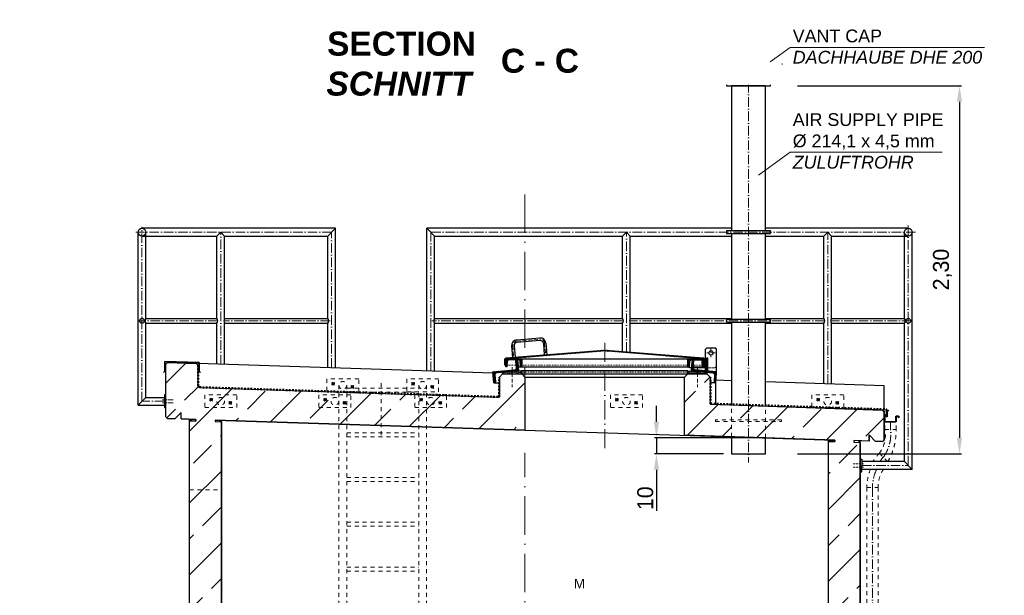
# Model space of a CAD drawing. Header units: millimetres. Extents: x -48448 to 452754, y -13941 to 17062.
# Tile 26 of 256: x -31797 to -25632, y 5009 to 8612. Entities that reach past the tile are written whole.
import ezdxf

# ---------------------------------------------------------------- set-up
doc = ezdxf.new("R2010")
doc.units = ezdxf.units.MM
doc.linetypes.add('ACAD_ISO10W100', pattern=[18, 12, -3, 0, -3])
doc.linetypes.add('JIS_02_1.0', pattern=[2, 1, -1])
doc.layers.add('Bemaßung', color=7, linetype='Continuous', lineweight=13)
doc.layers.add('Beschriftung', color=7, linetype='Continuous')
doc.styles.add('LBB3.5M1000', font='isocp.shx', dxfattribs={"height": 3.5})
doc.dimstyles.new('DIN', dxfattribs={"dimtxt": 2.5, "dimasz": 2.5, "dimexe": 1.25, "dimexo": 0.625, "dimtad": 1, "dimtih": 1, "dimdec": 4, "dimdsep": 46, "dimlunit": 6, "dimtxsty": 'Standard', "dimcen": 2.5, "dimadec": 0, "dimazin": 0, "dimtfac": 1, "dimtdec": 4, "dimtmove": 0, "dimatfit": 3, "dimfxl": 0, "dimtvp": 1, "dimtolj": 1, "dimtzin": 0, "dimarcsym": 0})

# ---------------------------------------------------------------- blocks, each defined once
blk = doc.blocks.new('*D82')
at = {"layer": 'Bemaßung', "color": 0, "lineweight": -2, "transparency": 16777216}
for p, q in [((-26926.4, 8198.6), (-25900.1, 8198.6)), ((-25912.6, 8098.6), (-25912.6, 5995.4)), ((-26926.4, 5895.4), (-25900.1, 5895.4))]:
    blk.add_line(p, q, dxfattribs=at)
at = {"layer": 'Bemaßung', "color": 0, "transparency": 16777216}
for points in [[(-25929.3, 8098.6), (-25896, 8098.6), (-25912.6, 8198.6)], [(-25929.3, 5995.4), (-25896, 5995.4), (-25912.6, 5895.4)]]:
    blk.add_solid(points, dxfattribs=at)
at = {"layer": 'DEFPOINTS', "color": 0, "transparency": 16777216}
for p in [(-27126.4, 8198.6), (-27126.4, 5895.4), (-25912.6, 5895.4)]:
    blk.add_point(p, dxfattribs=at)
at = {"layer": 'Bemaßung', "color": 0, "transparency": 16777216, "insert": (-26019.3, 7048.6), "char_height": 100, "attachment_point": 5, "rotation": 90}
blk.add_mtext('\\A1;2,30', dxfattribs=at)
blk = doc.blocks.new('*D84')
at = {"layer": 'Bemaßung', "color": 0, "lineweight": -2, "transparency": 16777216}
for p, q in [((-27809.7, 6095.4), (-27809.7, 6195.4)), ((-27176.4, 5995.4), (-27822.2, 5995.4)), ((-27809.7, 5995.4), (-27809.7, 5895.4)), ((-27390.5, 5895.4), (-27822.2, 5895.4)), ((-27809.7, 5795.4), (-27809.7, 5538.7))]:
    blk.add_line(p, q, dxfattribs=at)
at = {"layer": 'Bemaßung', "color": 0, "transparency": 16777216}
for points in [[(-27826.3, 6095.4), (-27793, 6095.4), (-27809.7, 5995.4)], [(-27826.3, 5795.4), (-27793, 5795.4), (-27809.7, 5895.4)]]:
    blk.add_solid(points, dxfattribs=at)
at = {"layer": 'DEFPOINTS', "color": 0, "transparency": 16777216}
for p in [(-27126.4, 5995.4), (-27809.7, 5895.4), (-27340.5, 5895.4)]:
    blk.add_point(p, dxfattribs=at)
at = {"layer": 'Bemaßung', "color": 0, "transparency": 16777216, "insert": (-27879.7, 5617), "char_height": 100, "attachment_point": 5, "rotation": 90}
blk.add_mtext('\\A1;10', dxfattribs=at)

msp = doc.modelspace()

# ---------------------------------------------------------------- hatches: boundary and pattern name
at = {"lineweight": 9}
h = msp.add_hatch(dxfattribs=at)
h.set_pattern_fill('NET', color=253, scale=3.010405)
h.set_pattern_definition([(0, (-25613.283, 3013.452), (0, 9.558036), []), (90, (-25613.283, 3013.452), (-9.558036, 6e-16), [])])
h.paths.add_polyline_path([(-27340.479, 8334.045), (-27126.379, 8334.045), (-27126.379, 8246.437), (-27340.479, 8246.437)])
h = msp.add_hatch()
h.set_pattern_fill('ANSI31', color=256)
h.set_pattern_definition([(45, (73789.149, 60982.2733), (-2.24506403, 2.24506403), [])])
edge = h.paths.add_edge_path()
edge.add_line((-28753.429, 6487.126), (-28753.429, 6449.433))
edge.add_line((-28753.429, 6449.433), (-28758.429, 6449.433))
edge.add_line((-28758.429, 6449.433), (-28758.429, 6487.509))
edge.add_arc((-28750.929, 6487.509), 7.5, 94.5739213, 180, ccw=False)
edge.add_line((-28751.528, 6494.985), (-28134.028, 6544.385))
edge.add_arc((-28133.429, 6536.909), 7.5, 85.4260787, 94.5739213, ccw=False)
edge.add_line((-28132.831, 6544.385), (-27515.331, 6494.985))
edge.add_arc((-27515.929, 6487.509), 7.5, 0, 85.4260787, ccw=False)
edge.add_line((-27508.429, 6487.509), (-27508.429, 6449.433))
edge.add_line((-27508.429, 6449.433), (-27513.429, 6449.433))
edge.add_line((-27513.429, 6449.433), (-27513.429, 6487.126))
edge.add_arc((-27515.929, 6487.126), 2.5, 0, 85.3893507)
edge.add_line((-27515.729, 6489.618), (-28132.827, 6539.384))
edge.add_arc((-28133.429, 6531.908), 7.5, 85.3893507, 94.6106493)
edge.add_line((-28134.032, 6539.384), (-28751.13, 6489.618))
edge.add_arc((-28750.929, 6487.126), 2.5, 94.6106493, 180)
at = {"lineweight": 13}
h = msp.add_hatch(dxfattribs=at)
h.set_pattern_fill('ANSI31', color=256, angle=4.7636417)
h.set_pattern_definition([(49.7636417, (66496.345, 68464.1248), (-2.42375146, 2.05086662), [])])
edge = h.paths.add_edge_path()
edge.add_line((-28685.069, 6482.976), (-28679.588, 6483.433))
edge.add_line((-28679.588, 6483.433), (-28673.775, 6413.674))
edge.add_line((-28673.775, 6413.674), (-28811.298, 6402.214))
edge.add_arc((-28810.385, 6391.252), 11, 94.7636417, 184.7636417)
edge.add_line((-28821.347, 6390.339), (-28817.61, 6345.494))
edge.add_arc((-28823.091, 6345.037), 5.5, -85.2363583, 4.7636417, ccw=False)
edge.add_line((-28822.634, 6339.556), (-28828.115, 6339.1))
edge.add_line((-28828.115, 6339.1), (-28833.928, 6408.858))
edge.add_line((-28833.928, 6408.858), (-28696.405, 6420.318))
edge.add_arc((-28697.318, 6431.28), 11, 274.7636417, 364.7636417)
edge.add_line((-28686.356, 6432.193), (-28690.093, 6477.038))
edge.add_arc((-28684.612, 6477.495), 5.5, 94.7636417, 184.7636417, ccw=False)
h = msp.add_hatch(dxfattribs=at)
h.set_pattern_fill('ANSI31', color=256, angle=90)
h.set_pattern_definition([(135, (71806.0062, 60982.2733), (-2.24506403, -2.24506403), [])])
edge = h.paths.add_edge_path()
edge.add_arc((-28735.429, 6474.933), 8.5, 90, 176.3714703)
edge.add_line((-28743.912, 6475.471), (-28745.945, 6443.414))
edge.add_arc((-28750.187, 6443.683), 4.25, 270, 356.3714703, ccw=False)
edge.add_line((-28750.187, 6439.433), (-28753.429, 6439.433))
edge.add_line((-28753.429, 6439.433), (-28753.429, 6486.883))
edge.add_arc((-28750.879, 6486.883), 2.55, 90, 180, ccw=False)
edge.add_line((-28750.879, 6489.433), (-28655.979, 6489.433))
edge.add_arc((-28655.979, 6486.883), 2.55, 0, 90, ccw=False)
edge.add_line((-28653.429, 6486.883), (-28653.429, 6439.433))
edge.add_line((-28653.429, 6439.433), (-28656.672, 6439.433))
edge.add_arc((-28656.672, 6443.683), 4.25, 183.6285297, 270, ccw=False)
edge.add_line((-28660.914, 6443.414), (-28662.947, 6475.471))
edge.add_arc((-28671.429, 6474.933), 8.5, 3.6285297, 90)
edge.add_line((-28671.429, 6483.433), (-28735.429, 6483.433))
h = msp.add_hatch(dxfattribs=at)
h.set_pattern_fill('ANSI31', color=256, angle=90)
h.set_pattern_definition([(135, (72946.0062, 60982.2733), (-2.24506403, -2.24506403), [])])
edge = h.paths.add_edge_path()
edge.add_arc((-27595.429, 6474.933), 8.5, 90, 176.3714703)
edge.add_line((-27603.912, 6475.471), (-27605.945, 6443.414))
edge.add_arc((-27610.187, 6443.683), 4.25, 270, 356.3714703, ccw=False)
edge.add_line((-27610.187, 6439.433), (-27613.429, 6439.433))
edge.add_line((-27613.429, 6439.433), (-27613.429, 6486.883))
edge.add_arc((-27610.879, 6486.883), 2.55, 90, 180, ccw=False)
edge.add_line((-27610.879, 6489.433), (-27515.979, 6489.433))
edge.add_arc((-27515.979, 6486.883), 2.55, 0, 90, ccw=False)
edge.add_line((-27513.429, 6486.883), (-27513.429, 6439.433))
edge.add_line((-27513.429, 6439.433), (-27516.672, 6439.433))
edge.add_arc((-27516.672, 6443.683), 4.25, 183.6285297, 270, ccw=False)
edge.add_line((-27520.914, 6443.414), (-27522.947, 6475.471))
edge.add_arc((-27531.429, 6474.933), 8.5, 3.6285297, 90)
edge.add_line((-27531.429, 6483.433), (-27595.429, 6483.433))
h = msp.add_hatch(dxfattribs=at)
h.set_pattern_fill('ANSI31', color=256, angle=-4.7636417)
h.set_pattern_definition([(40.2363583, (75564.1574, 53213.6067), (-2.05086662, 2.42375146), [])])
edge = h.paths.add_edge_path()
edge.add_line((-27581.79, 6482.976), (-27587.271, 6483.433))
edge.add_line((-27587.271, 6483.433), (-27593.084, 6413.674))
edge.add_line((-27593.084, 6413.674), (-27455.561, 6402.214))
edge.add_arc((-27456.474, 6391.252), 11, -4.7636417, 85.2363583, ccw=False)
edge.add_line((-27445.512, 6390.339), (-27449.249, 6345.494))
edge.add_arc((-27443.768, 6345.037), 5.5, 175.2363583, 265.2363583)
edge.add_line((-27444.225, 6339.556), (-27438.744, 6339.1))
edge.add_line((-27438.744, 6339.1), (-27432.931, 6408.858))
edge.add_line((-27432.931, 6408.858), (-27570.454, 6420.318))
edge.add_arc((-27569.541, 6431.28), 11, 175.2363583, 265.2363583, ccw=False)
edge.add_line((-27580.503, 6432.193), (-27576.766, 6477.038))
edge.add_arc((-27582.247, 6477.495), 5.5, -4.7636417, 85.2363583)
h = msp.add_hatch(dxfattribs=at)
h.set_pattern_fill('ANSI33', color=256, scale=50, style=0)
h.set_pattern_definition([(45, (-29136.5, 0), (-224.506, 224.506), []), (45, (-28912, 0), (-224.506, 224.506), [158.75, -79.375])])
h.paths.add_polyline_path([(-30880.954, 6126.484), (-30880.954, 6456.343), (-30870.959, 6466.338), (-30691.146, 6460.537), (-30680.954, 6450.345), (-30680.954, 6320.13), (-30670.621, 6309.797), (-28793.429, 6249.236), (-28793.429, 6375.37), (-28773.429, 6395.37), (-28653.429, 6395.37), (-28633.429, 6375.37), (-28633.429, 6043.97), (-30573.086, 6106.546), (-30573.409, 6096.551), (-30533.429, 6095.262), (-30533.429, 3079.77), (-26733.429, 3079.77), (-26733.429, 5972.669), (-26693.449, 5971.379), (-26693.127, 5981.374), (-27633.429, 6011.709), (-27633.429, 6375.37), (-27613.429, 6395.37), (-27493.429, 6395.37), (-27473.429, 6375.37), (-27473.429, 6206.651), (-26392.863, 6168.792), (-26383.19, 6158.475), (-26383.19, 5981.38), (-26393.507, 5971.707), (-26438.484, 5973.158), (-26477.174, 6014.427), (-26478.463, 5974.448), (-26573.086, 5977.501), (-26573.409, 5967.506), (-26533.429, 5966.216), (-26533.429, 3079.77), (-25810.692, 3071.634), (-25810.692, 2579.77), (-31603.764, 2579.77), (-31603.764, 3069.973), (-30733.429, 3079.77), (-30733.429, 6101.714), (-30693.773, 6100.434), (-30693.45, 6110.429), (-30786.326, 6113.426), (-30785.036, 6153.405), (-30826.305, 6114.715), (-30871.282, 6116.166)])
h = msp.add_hatch()
h.set_pattern_fill('AR-SAND', color=256, scale=0.1)
h.set_pattern_definition([(37.5, (71347.4206, 60974.2106), (-0.16000313, 4.89413237), [0, -3.8608, 0, -4.318, 0, -4.1275]), (7.5, (71347.4206, 60974.2106), (4.49523283, 7.168251), [0, -2.0828, 0, -3.4798, 0, -1.3335]), (327.5, (71344.2964, 60974.2106), (7.9099237, 0.01437185), [0, -1.27, 0, -4.572, 0, -5.969]), (317.5, (71344.2964, 60974.2106), (7.63556452, 2.22929323), [0, -0.635, 0, -2.9972, 0, -3.429])])
h.paths.add_polyline_path([(-28773.429, 6395.37), (-28653.429, 6395.37), (-28653.429, 6415.37), (-28773.429, 6405.37)])
h = msp.add_hatch()
h.set_pattern_fill('AR-SAND', color=256, scale=0.1)
h.set_pattern_definition([(37.5, (72507.4206, 60974.2106), (-0.16000313, 4.89413237), [0, -3.8608, 0, -4.318, 0, -4.1275]), (7.5, (72507.4206, 60974.2106), (4.49523283, 7.168251), [0, -2.0828, 0, -3.4798, 0, -1.3335]), (327.5, (72504.2964, 60974.2106), (7.9099237, 0.01437185), [0, -1.27, 0, -4.572, 0, -5.969]), (317.5, (72504.2964, 60974.2106), (7.63556452, 2.22929323), [0, -0.635, 0, -2.9972, 0, -3.429])])
h.paths.add_polyline_path([(-27613.429, 6395.37), (-27493.429, 6395.37), (-27493.429, 6405.37), (-27613.429, 6415.37)])
h = msp.add_hatch(color=256)
h.dxf.hatch_style = 1
h.paths.add_polyline_path([(-30723.112, 6111.386), (-30733.429, 6111.719), (-30733.429, 6101.714), (-30723.435, 6101.391)])
h = msp.add_hatch(color=256)
h.dxf.hatch_style = 1
h.paths.add_polyline_path([(-30533.429, 6105.267), (-30543.424, 6105.589), (-30543.747, 6095.594), (-30533.429, 6095.262)])
h = msp.add_hatch(color=256)
h.dxf.hatch_style = 1
h.paths.add_polyline_path([(-26723.112, 5982.341), (-26733.429, 5982.674), (-26733.429, 5972.669), (-26723.435, 5972.346)])
h = msp.add_hatch(color=256)
h.dxf.hatch_style = 1
h.paths.add_polyline_path([(-26533.429, 5976.222), (-26543.424, 5976.544), (-26543.747, 5966.549), (-26533.429, 5966.216)])

# ---------------------------------------------------------------- linework, layer by layer
for p, q in [((-27233.429, 8454.461), (-27444.158, 8334.045)), ((-27233.429, 8454.461), (-27022.701, 8334.045)), ((-27022.701, 8334.045), (-27444.158, 8334.045)), ((-27342.286, 8225.858), (-27404.107, 8334.045)), ((-27340.479, 8226.226), (-27402.091, 8334.045)), ((-27340.479, 8213.629), (-27340.479, 8334.045)), ((-27126.379, 8334.045), (-27126.379, 8213.629)), ((-27126.379, 8226.226), (-27064.768, 8334.045)), ((-27124.573, 8225.858), (-27062.752, 8334.045)), ((-27342.286, 8225.858), (-27342.286, 8213.629)), ((-27126.379, 8246.437), (-27340.479, 8246.437)), ((-27124.573, 8225.858), (-27124.573, 8213.629)), ((-31055.104, 6199.87), (-31055.104, 7282.421)), ((-29819.269, 7306.571), (-31030.954, 7306.571)), ((-31006.804, 6742.371), (-31006.804, 7282.421)), ((-30537.689, 7282.421), (-30561.839, 7258.271)), ((-30513.539, 7258.271), (-30537.689, 7282.421)), ((-29819.269, 7306.571), (-29867.569, 7258.271)), ((-29819.269, 6432.409), (-29819.269, 7306.571)), ((-27340.479, 7306.571), (-29247.59, 7306.571)), ((-29247.59, 6413.966), (-29247.59, 7306.571)), ((-29247.59, 7306.571), (-29199.29, 7258.271)), ((-27997.689, 7282.421), (-28021.839, 7258.271)), ((-27973.539, 7258.271), (-27997.689, 7282.421)), ((-26233.19, 7306.571), (-27126.379, 7306.571)), ((-26737.689, 7282.421), (-26761.839, 7258.271)), ((-26713.539, 7258.271), (-26737.689, 7282.421)), ((-26257.34, 6742.371), (-26257.34, 7282.421)), ((-26209.04, 5797.702), (-26209.04, 7282.421)), ((-31030.954, 7258.271), (-30561.839, 7258.271)), ((-30561.839, 6742.371), (-30561.839, 7258.271)), ((-30513.539, 7258.271), (-29867.569, 7258.271)), ((-30513.539, 6742.371), (-30513.539, 7258.271)), ((-29867.569, 6742.371), (-29867.569, 7258.271)), ((-29199.29, 7258.271), (-28021.839, 7258.271)), ((-29199.29, 6742.371), (-29199.29, 7258.271)), ((-28021.839, 6742.371), (-28021.839, 7258.271)), ((-27973.539, 7258.271), (-27340.479, 7258.271)), ((-27973.539, 6742.371), (-27973.539, 7258.271)), ((-27126.379, 7258.271), (-26761.839, 7258.271)), ((-26761.839, 6742.371), (-26761.839, 7258.271)), ((-26713.539, 7258.271), (-26233.19, 7258.271)), ((-26713.539, 6742.371), (-26713.539, 7258.271)), ((-31006.804, 6742.371), (-30561.839, 6742.371)), ((-30513.539, 6742.371), (-29867.569, 6742.371)), ((-29199.29, 6742.371), (-28021.839, 6742.371)), ((-27973.539, 6742.371), (-27340.479, 6742.371)), ((-27126.379, 6742.371), (-26761.839, 6742.371)), ((-26713.539, 6742.371), (-26257.34, 6742.371)), ((-31006.804, 6248.17), (-31006.804, 6712.471)), ((-31006.804, 6712.471), (-30561.839, 6712.471)), ((-30561.839, 6456.365), (-30561.839, 6712.471)), ((-30513.539, 6712.471), (-29867.569, 6712.471)), ((-30513.539, 6454.807), (-30513.539, 6712.471)), ((-29867.569, 6433.967), (-29867.569, 6712.471)), ((-29199.29, 6712.471), (-28021.839, 6712.471)), ((-29199.29, 6412.408), (-29199.29, 6712.471)), ((-28021.839, 6535.505), (-28021.839, 6712.471)), ((-27973.539, 6712.471), (-27340.479, 6712.471)), ((-27973.539, 6531.641), (-27973.539, 6712.471)), ((-27126.379, 6712.471), (-26761.839, 6712.471)), ((-26761.839, 6333.772), (-26761.839, 6712.471)), ((-26713.539, 6712.471), (-26257.34, 6712.471)), ((-26713.539, 6332.214), (-26713.539, 6712.471)), ((-26257.34, 5846.002), (-26257.34, 6712.471)), ((-28684.131, 6608.721), (-28540.59, 6620.205)), ((-28539.314, 6604.256), (-28682.855, 6592.772)), ((-28539.314, 6604.256), (-28682.855, 6592.772)), ((-28717.146, 6569.965), (-28711.404, 6498.195)), ((-28701.197, 6571.241), (-28695.455, 6499.471)), ((-28517.783, 6585.914), (-28512.041, 6514.144)), ((-28501.834, 6587.19), (-28496.092, 6515.42)), ((-27493.429, 6559.433), (-27503.429, 6549.433)), ((-27493.429, 6559.433), (-27503.429, 6549.433)), ((-27503.429, 6423.524), (-27503.429, 6549.433)), ((-27503.429, 6414.733), (-27503.429, 6549.433)), ((-27493.429, 6559.433), (-27443.429, 6559.433)), ((-27493.429, 6559.433), (-27443.429, 6559.433)), ((-27433.429, 6549.433), (-27443.429, 6559.433)), ((-27433.429, 6549.433), (-27443.429, 6559.433)), ((-27433.429, 6408.899), (-27433.429, 6549.433)), ((-27433.429, 6408.899), (-27433.429, 6549.433)), ((-28655.979, 6489.433), (-27610.879, 6489.433)), ((-27503.429, 6483.433), (-27508.429, 6483.433)), ((-27497.429, 6484.433), (-27487.429, 6484.433)), ((-30870.959, 6466.338), (-30880.954, 6456.343)), ((-30880.954, 6126.484), (-30880.954, 6456.343)), ((-28833.24, 6400.599), (-30870.959, 6466.338)), ((-30691.146, 6460.537), (-30680.954, 6450.345)), ((-30680.954, 6450.345), (-30680.954, 6320.13)), ((-28675.921, 6439.433), (-27603.745, 6439.433)), ((-27579.899, 6439.433), (-27513.429, 6439.433)), ((-28773.429, 6395.37), (-28793.429, 6375.37)), ((-28793.429, 6375.37), (-28793.429, 6249.236)), ((-28773.429, 6395.37), (-27493.429, 6395.37)), ((-28653.429, 6395.37), (-28633.429, 6375.37)), ((-28633.429, 6375.37), (-27633.429, 6375.37)), ((-28633.429, 6375.37), (-28633.429, 6043.97)), ((-27613.429, 6395.37), (-27633.429, 6375.37)), ((-27633.429, 6011.709), (-27633.429, 6375.37)), ((-27493.429, 6395.37), (-27473.429, 6375.37)), ((-27473.429, 6375.37), (-27473.429, 6278.271)), ((-27340.479, 6352.44), (-27437.372, 6355.566)), ((-30680.954, 6320.13), (-30670.621, 6309.797)), ((-30670.621, 6309.797), (-28793.429, 6249.236)), ((-28828.115, 6339.1), (-28793.429, 6339.1)), ((-27473.429, 6339.1), (-27473.429, 6206.651)), ((-27438.744, 6339.1), (-27473.429, 6339.1)), ((-26383.19, 6321.557), (-27126.379, 6345.533)), ((-26383.19, 6174.48), (-26383.19, 6321.557)), ((-31006.804, 6248.17), (-31055.104, 6199.87)), ((-31006.804, 6248.17), (-30890.954, 6248.17)), ((-31055.104, 6199.87), (-30890.954, 6199.87)), ((-27473.429, 6206.651), (-26487.059, 6174.83)), ((-26536.87, 6173.435), (-26536.773, 6176.433)), ((-26535.484, 6169.886), (-26535.161, 6179.886)), ((-26533.871, 6173.338), (-26533.775, 6176.337)), ((-26477.551, 6171.521), (-26477.454, 6174.52)), ((-26476.164, 6167.972), (-26475.842, 6177.972)), ((-26474.552, 6171.425), (-26474.456, 6174.423)), ((-26416.049, 6169.537), (-26415.952, 6172.536)), ((-26414.662, 6165.988), (-26414.34, 6175.988)), ((-26413.05, 6169.44), (-26412.953, 6172.439)), ((-26383.19, 6158.475), (-26392.863, 6168.792)), ((-30880.954, 6126.484), (-30871.282, 6116.166)), ((-30871.282, 6116.166), (-30826.305, 6114.715)), ((-30785.036, 6153.405), (-30826.305, 6114.715)), ((-30786.326, 6113.426), (-30785.036, 6153.405)), ((-30786.326, 6113.426), (-30733.429, 6111.719)), ((-30733.429, 3079.77), (-30733.429, 6111.719)), ((-30733.429, 6111.719), (-30693.45, 6110.429)), ((-30723.112, 6111.386), (-30723.435, 6101.391)), ((-30693.45, 6110.429), (-30693.773, 6100.434)), ((-30573.086, 6106.546), (-30573.409, 6096.551)), ((-30573.086, 6106.546), (-26693.127, 5981.374)), ((-30543.424, 6105.589), (-30543.747, 6095.594)), ((-30533.429, 3079.77), (-30533.429, 6105.267)), ((-26383.19, 5981.38), (-26383.19, 6158.475)), ((-30693.773, 6100.434), (-30733.429, 6101.714)), ((-30573.409, 6096.551), (-30533.429, 6095.262)), ((-26733.429, 3079.77), (-26733.429, 5982.674)), ((-26723.112, 5982.341), (-26723.435, 5972.346)), ((-26693.127, 5981.374), (-26693.449, 5971.379)), ((-26478.463, 5974.448), (-26477.174, 6014.427)), ((-26477.174, 6014.427), (-26438.484, 5973.158)), ((-26383.19, 5981.38), (-26393.507, 5971.707)), ((-26693.45, 5971.379), (-26733.429, 5972.669)), ((-26573.086, 5977.501), (-26573.409, 5967.506)), ((-26573.409, 5967.506), (-26533.429, 5966.216)), ((-26533.429, 5976.222), (-26573.086, 5977.501)), ((-26543.424, 5976.544), (-26543.747, 5966.549)), ((-26533.429, 3079.77), (-26533.429, 5976.222)), ((-26478.463, 5974.448), (-26533.429, 5976.222)), ((-26393.507, 5971.707), (-26438.484, 5973.158)), ((-26257.34, 5846.002), (-26523.429, 5846.002)), ((-26209.04, 5797.702), (-26523.429, 5797.702)), ((-26257.34, 5846.002), (-26209.04, 5797.702))]:
    msp.add_line(p, q)
at = {"linetype": 'ACAD_ISO10W100', "lineweight": 18, "ltscale": 5}
for p, q in [((-27233.429, 8487.98), (-27233.429, 5841.775)), ((-29843.419, 7282.421), (-31069.632, 7282.421)), ((-31030.954, 6224.02), (-31030.954, 7316.571)), ((-30537.689, 6455.586), (-30537.689, 7282.421)), ((-29843.419, 6433.188), (-29843.419, 7282.421)), ((-26187.125, 7282.421), (-29223.44, 7282.421)), ((-29223.44, 6413.187), (-29223.44, 7282.421)), ((-27997.689, 6533.573), (-27997.689, 7282.421)), ((-26737.689, 6332.993), (-26737.689, 7282.421)), ((-26233.19, 5821.852), (-26233.19, 7333.486)), ((-30556.655, 6727.421), (-31051.05, 6727.421)), ((-29852.804, 6727.421), (-30518.722, 6727.421)), ((-28016.655, 6727.421), (-29215.453, 6727.421)), ((-26756.655, 6727.421), (-27978.722, 6727.421)), ((-26213.329, 6727.421), (-26718.722, 6727.421)), ((-30890.954, 6224.02), (-31030.954, 6224.02)), ((-26523.429, 5821.852), (-26233.19, 5821.852))]:
    msp.add_line(p, q, dxfattribs=at)
at = {"linetype": 'JIS_02_1.0', "lineweight": 18, "ltscale": 5}
for p, q in [((-27340.479, 8334.045), (-27340.479, 8393.29)), ((-27233.429, 8366.021), (-27340.479, 8393.29)), ((-27126.379, 8393.29), (-27233.429, 8366.021)), ((-27126.379, 8334.045), (-27126.379, 8393.29)), ((-27440.577, 8334.045), (-27441.458, 8335.588)), ((-27413.084, 8349.755), (-27440.577, 8334.045)), ((-27404.107, 8334.045), (-27413.154, 8349.715)), ((-27402.091, 8334.045), (-27412.446, 8352.167)), ((-27064.768, 8334.045), (-27054.413, 8352.167)), ((-27062.752, 8334.045), (-27053.705, 8349.715)), ((-27053.775, 8349.755), (-27026.282, 8334.045)), ((-27026.282, 8334.045), (-27025.401, 8335.588)), ((-28753.429, 6449.433), (-27513.429, 6449.433)), ((-28773.429, 6405.37), (-27493.429, 6405.37))]:
    msp.add_line(p, q, dxfattribs=at)
at = {"linetype": 'ACAD_ISO10W100', "lineweight": 18, "ltscale": 20}
for p, q in [((-28633.429, 6198.84), (-28633.429, 7563.042)), ((-28633.429, 4308.7), (-28633.429, 5901.424))]:
    msp.add_line(p, q, dxfattribs=at)
at = {"linetype": 'ACAD_ISO10W100', "lineweight": 18, "ltscale": 2}
for p, q in [((-28683.493, 6600.747), (-28539.952, 6612.23)), ((-28709.171, 6570.603), (-28703.429, 6498.833)), ((-28509.808, 6586.552), (-28504.066, 6514.782)), ((-27468.429, 6553.325), (-27468.429, 6500.54)), ((-27468.429, 6553.325), (-27468.429, 6500.54)), ((-27442.037, 6526.933), (-27494.822, 6526.933)), ((-27442.037, 6526.933), (-27494.822, 6526.933)), ((-28713.429, 6437.307), (-28713.429, 6312.423)), ((-27553.429, 6437.307), (-27553.429, 6312.423))]:
    msp.add_line(p, q, dxfattribs=at)
at = {"linetype": 'ACAD_ISO10W100', "lineweight": 18, "ltscale": 10}
msp.add_line((-28133.429, 5929.92), (-28133.429, 6591.37), dxfattribs=at)
at = {"linetype": 'JIS_02_1.0', "lineweight": 18, "ltscale": 2.5}
for p, q in [((-27508.429, 6483.433), (-27531.429, 6483.433)), ((-27591.438, 6433.433), (-27580.399, 6433.433))]:
    msp.add_line(p, q, dxfattribs=at)
at = {"linetype": 'JIS_02_1.0', "lineweight": 50, "ltscale": 10}
for p, q in [((-30678.954, 6320.13), (-30678.954, 6447.874)), ((-28795.429, 6251.302), (-28795.429, 6373.43)), ((-27471.429, 6208.588), (-27471.429, 6373.43)), ((-30678.954, 6320.13), (-30670.622, 6311.798)), ((-30670.622, 6311.798), (-28795.429, 6251.302)), ((-27471.429, 6208.588), (-26367.985, 6172.989)), ((-26357.746, 6162.068), (-26367.985, 6172.989))]:
    msp.add_line(p, q, dxfattribs=at)
at = {"color": 253, "linetype": 'JIS_02_1.0', "lineweight": 9, "ltscale": 25}
for p, q in [((-29842.53, 6324.93), (-29824.35, 6343.11)), ((-29842.53, 6343.11), (-29824.35, 6324.93)), ((-29704.35, 6304.93), (-29722.53, 6323.11)), ((-29704.35, 6323.11), (-29722.53, 6304.93)), ((-29342.53, 6324.93), (-29324.35, 6343.11)), ((-29342.53, 6343.11), (-29324.35, 6324.93)), ((-29204.35, 6304.93), (-29222.53, 6323.11)), ((-29204.35, 6323.11), (-29222.53, 6304.93)), ((-30606.779, 6224.93), (-30588.599, 6243.11)), ((-30606.779, 6243.11), (-30588.599, 6224.93)), ((-29892.53, 6224.93), (-29874.35, 6243.11)), ((-29892.53, 6243.11), (-29874.35, 6224.93)), ((-29292.53, 6224.93), (-29274.35, 6243.11)), ((-29292.53, 6243.11), (-29274.35, 6224.93)), ((-28066.779, 6224.93), (-28048.599, 6243.11)), ((-28066.779, 6243.11), (-28048.599, 6224.93)), ((-26806.779, 6224.93), (-26788.599, 6243.11)), ((-26806.779, 6243.11), (-26788.599, 6224.93)), ((-30468.599, 6204.93), (-30486.779, 6223.11)), ((-30468.599, 6223.11), (-30486.779, 6204.93)), ((-29754.35, 6204.93), (-29772.53, 6223.11)), ((-29754.35, 6223.11), (-29772.53, 6204.93)), ((-29154.35, 6204.93), (-29172.53, 6223.11)), ((-29154.35, 6223.11), (-29172.53, 6204.93)), ((-27928.599, 6204.93), (-27946.779, 6223.11)), ((-27928.599, 6223.11), (-27946.779, 6204.93)), ((-26668.599, 6204.93), (-26686.779, 6223.11)), ((-26668.599, 6223.11), (-26686.779, 6204.93))]:
    msp.add_line(p, q, dxfattribs=at)
at = {"linetype": 'JIS_02_1.0', "lineweight": 9, "ltscale": 25}
for p, q in [((-29797.59, 6324.02), (-29797.59, 4404.218)), ((-29749.29, 6324.02), (-29749.29, 4478.695)), ((-29749.29, 6306.437), (-29297.59, 6306.437)), ((-29297.59, 6324.02), (-29297.59, 3925.849)), ((-29249.29, 6324.02), (-29249.29, 3903.086)), ((-29749.29, 6281.437), (-29297.59, 6281.437)), ((-29749.29, 6026.437), (-29297.59, 6026.437)), ((-29749.29, 6001.437), (-29297.59, 6001.437)), ((-29749.29, 5746.437), (-29297.59, 5746.437)), ((-29749.29, 5721.437), (-29297.59, 5721.437)), ((-29749.29, 5466.437), (-29297.59, 5466.437)), ((-29749.29, 5441.437), (-29297.59, 5441.437)), ((-29749.29, 5186.437), (-29297.59, 5186.437)), ((-29749.29, 5161.437), (-29297.59, 5161.437))]:
    msp.add_line(p, q, dxfattribs=at)
at = {"linetype": 'JIS_02_1.0', "lineweight": 18, "ltscale": 25}
for p, q in [((-29533.429, 6011.709), (-29533.429, 6339.1)), ((-27340.583, 6002.261), (-27340.479, 6202.362)), ((-27126.379, 5995.351), (-27126.379, 6195.455)), ((-30733.429, 5668.77), (-30533.429, 5668.77))]:
    msp.add_line(p, q, dxfattribs=at)
at = {"color": 253, "linetype": 'ACAD_ISO10W100', "lineweight": 9}
for p, q in [((-30836.272, 6234.02), (-30901.456, 6234.02)), ((-30836.272, 6214.02), (-30901.456, 6214.02)), ((-26578.112, 5831.852), (-26512.928, 5831.852)), ((-26578.112, 5811.852), (-26512.928, 5811.852))]:
    msp.add_line(p, q, dxfattribs=at)
at = {"color": 254, "linetype": 'JIS_02_1.0', "lineweight": 9, "ltscale": 25}
for p, q in [((-26379.728, 6047.392), (-26379.956, 6095.182)), ((-26379.728, 6047.392), (-26309.956, 6047.392)), ((-26309.956, 6047.392), (-26309.956, 6095.182)), ((-26414.376, 5898.364), (-26365.039, 5849.028)), ((-26492.034, 5685), (-26492.034, 3620.378)), ((-26492.034, 5685), (-26422.262, 5685)), ((-26422.262, 5685), (-26422.262, 3620.378))]:
    msp.add_line(p, q, dxfattribs=at)
at = {"color": 253, "linetype": 'ACAD_ISO10W100', "lineweight": 9, "ltscale": 5}
for p, q in [((-26344.956, 6047.392), (-26344.956, 6095.182)), ((-26389.788, 5873.777), (-26412.244, 5846.002)), ((-26457.262, 5685), (-26457.262, 3620.378))]:
    msp.add_line(p, q, dxfattribs=at)
for points in [[(-27094.951, 8213.629), (-27371.908, 8213.629), (-27371.908, 8198.577), (-27094.951, 8198.577), (-27094.951, 8213.629)], [(-27126.379, 7289.947), (-27126.379, 8198.577), (-27340.479, 8198.577), (-27340.479, 7289.947)], [(-27094.951, 7289.947), (-27371.908, 7289.947), (-27371.908, 7274.895), (-27094.951, 7274.895), (-27094.951, 7289.947)], [(-27340.479, 7274.895), (-27340.479, 6734.947)], [(-27126.379, 6734.947), (-27126.379, 7274.895)], [(-27094.951, 6734.947), (-27371.908, 6734.947), (-27371.908, 6719.895), (-27094.951, 6719.895), (-27094.951, 6734.947)], [(-27340.479, 6719.895), (-27340.479, 6202.362)], [(-27126.379, 6195.455), (-27126.379, 6719.895)], [(-27603.745, 6473.313), (-27592.6, 6483.433), (-27531.429, 6483.433)], [(-27591.438, 6433.433), (-27603.745, 6433.433), (-27603.745, 6473.313)], [(-30733.429, 3079.77), (-30733.429, 6101.714), (-30693.773, 6100.434), (-30693.45, 6110.429), (-30786.326, 6113.426), (-30785.036, 6153.405), (-30826.305, 6114.715), (-30871.282, 6116.166), (-30880.954, 6126.484), (-30880.954, 6456.343), (-30870.959, 6466.338), (-30691.146, 6460.537), (-30680.954, 6450.345), (-30680.954, 6320.13), (-30670.621, 6309.797), (-28793.429, 6249.236), (-28793.429, 6375.37), (-28773.429, 6395.37), (-28653.429, 6395.37), (-28633.429, 6375.37), (-28633.429, 6043.97), (-30573.086, 6106.546), (-30573.409, 6096.551), (-30533.429, 6095.262), (-30533.429, 3079.77)], [(-27503.429, 6433.433), (-27580.399, 6433.433)], [(-26733.429, 3079.77), (-26733.429, 5972.669), (-26693.449, 5971.379), (-26693.127, 5981.374), (-27633.429, 6011.709), (-27633.429, 6375.37), (-27613.429, 6395.37), (-27493.429, 6395.37), (-27473.429, 6375.37), (-27473.429, 6206.651), (-26392.863, 6168.792), (-26383.19, 6158.475), (-26383.19, 5981.38), (-26393.507, 5971.707), (-26438.484, 5973.158), (-26477.174, 6014.427), (-26478.463, 5974.448), (-26573.086, 5977.501), (-26573.409, 5967.506), (-26533.429, 5966.216), (-26533.429, 3079.77)], [(-27440.479, 6339.1), (-27440.479, 6205.588)], [(-26368.861, 6128.86), (-26368.861, 6168.015), (-26550.417, 6173.872), (-26550.321, 6176.871), (-26366.281, 6170.933), (-26366.281, 6126.16), (-26371.931, 6126.181), (-26376.568, 6134.86), (-26373.868, 6134.86), (-26370.368, 6128.86), (-26368.859, 6128.86)], [(-27340.583, 6002.261), (-27340.479, 5895.351), (-27126.379, 5895.351), (-27126.379, 5995.351)], [(-26533.429, 5821.852), (-26533.429, 5861.852), (-26523.429, 5861.852), (-26523.429, 5821.852)], [(-26533.429, 5821.852), (-26533.429, 5781.852), (-26523.429, 5781.852), (-26523.429, 5821.852)]]:
    msp.add_lwpolyline(points)
for points in [[(-28753.429, 6487.126), (-28753.429, 6449.433), (-28758.429, 6449.433), (-28758.429, 6487.509, -0.39102055), (-28751.528, 6494.985), (-28134.028, 6544.385, -0.0399362), (-28132.831, 6544.385), (-27515.331, 6494.985, -0.39102055), (-27508.429, 6487.509), (-27508.429, 6449.433), (-27513.429, 6449.433), (-27513.429, 6487.126, 0.3908358), (-27515.729, 6489.618), (-28132.827, 6539.384, 0.04025723), (-28134.032, 6539.384), (-28751.13, 6489.618, 0.3908358)], [(-28685.069, 6482.976), (-28679.588, 6483.433), (-28673.775, 6413.674), (-28811.298, 6402.214, 0.41421356), (-28821.347, 6390.339), (-28817.61, 6345.494, -0.41421356), (-28822.634, 6339.556), (-28828.115, 6339.1), (-28833.928, 6408.858), (-28696.405, 6420.318, 0.41421356), (-28686.356, 6432.193), (-28690.093, 6477.038, -0.41421356)], [(-28735.429, 6483.433, 0.39578402), (-28743.912, 6475.471), (-28745.945, 6443.414, -0.39578402), (-28750.187, 6439.433), (-28753.429, 6439.433), (-28753.429, 6486.883, -0.41421356), (-28750.879, 6489.433), (-28655.979, 6489.433, -0.41421356), (-28653.429, 6486.883), (-28653.429, 6439.433), (-28656.672, 6439.433, -0.39578402), (-28660.914, 6443.414), (-28662.947, 6475.471, 0.39578402), (-28671.429, 6483.433)], [(-27595.429, 6483.433, 0.39578402), (-27603.912, 6475.471), (-27605.945, 6443.414, -0.39578402), (-27610.187, 6439.433), (-27613.429, 6439.433), (-27613.429, 6486.883, -0.41421356), (-27610.879, 6489.433), (-27515.979, 6489.433, -0.41421356), (-27513.429, 6486.883), (-27513.429, 6439.433), (-27516.672, 6439.433, -0.39578402), (-27520.914, 6443.414), (-27522.947, 6475.471, 0.39578402), (-27531.429, 6483.433)], [(-27581.79, 6482.976), (-27587.271, 6483.433), (-27593.084, 6413.674), (-27455.561, 6402.214, -0.41421356), (-27445.512, 6390.339), (-27449.249, 6345.494, 0.41421356), (-27444.225, 6339.556), (-27438.744, 6339.1), (-27432.931, 6408.858), (-27570.454, 6420.318, -0.41421356), (-27580.503, 6432.193), (-27576.766, 6477.038, 0.41421356)]]:
    msp.add_lwpolyline(points, format="xyb", close=True)
at = {"linetype": 'JIS_02_1.0', "lineweight": 18, "ltscale": 2.5}
msp.add_lwpolyline([(-27503.429, 6477.44), (-27503.429, 6477.44), (-27503.429, 6549.433), (-27493.429, 6559.433), (-27443.429, 6559.433), (-27433.429, 6549.433), (-27433.429, 6443.433), (-27443.429, 6433.433), (-27503.429, 6433.433)], dxfattribs=at)
at = {"lineweight": 35}
msp.add_lwpolyline([(-30664.362, 6403.453), (-30673.964, 6413.055), (-30673.964, 6466.686), (-30886.878, 6472.876), (-30886.878, 6413.248), (-30896.48, 6403.647)], dxfattribs=at)
for points in [[(-27497.429, 6414.233), (-27487.429, 6413.399), (-27487.429, 6494.433), (-27497.429, 6494.433)], [(-28773.429, 6395.37), (-28653.429, 6395.37), (-28653.429, 6415.37), (-28773.429, 6405.37)], [(-28653.429, 6395.37), (-27613.429, 6395.37), (-27613.429, 6415.37), (-28653.429, 6415.37)], [(-27493.429, 6395.37), (-27613.429, 6395.37), (-27613.429, 6415.37), (-27493.429, 6405.37)], [(-30890.954, 6184.02), (-30880.954, 6184.02), (-30880.954, 6264.02), (-30890.954, 6264.02)], [(-26379.256, 6096.114), (-26310.656, 6096.114), (-26310.656, 6131.114), (-26293.256, 6131.114), (-26293.256, 6120.414), (-26293.956, 6120.414), (-26293.956, 6130.414), (-26309.956, 6130.414), (-26309.956, 6095.414), (-26379.956, 6095.414), (-26379.956, 6138.114), (-26369.256, 6138.114), (-26369.256, 6129.414), (-26369.956, 6129.414), (-26369.956, 6137.414), (-26379.256, 6137.414)]]:
    msp.add_lwpolyline(points, close=True)
at = {"color": 253, "linetype": 'JIS_02_1.0', "lineweight": 9, "ltscale": 25}
for points in [[(-29873.44, 6284.02), (-29673.44, 6284.02), (-29673.44, 6364.02), (-29873.44, 6364.02)], [(-29373.44, 6284.02), (-29173.44, 6284.02), (-29173.44, 6364.02), (-29373.44, 6364.02)], [(-29839.308, 6340.238), (-29842.146, 6332.174), (-29836.279, 6325.956), (-29827.573, 6327.802), (-29824.734, 6335.866), (-29830.601, 6342.084)], [(-29712.066, 6305.582), (-29705.195, 6310.669), (-29706.569, 6319.108), (-29714.814, 6322.458), (-29721.685, 6317.371), (-29720.311, 6308.933)], [(-29339.308, 6340.238), (-29342.146, 6332.174), (-29336.279, 6325.956), (-29327.573, 6327.802), (-29324.734, 6335.866), (-29330.601, 6342.084)], [(-29212.066, 6305.582), (-29205.195, 6310.669), (-29206.569, 6319.108), (-29214.814, 6322.458), (-29221.685, 6317.371), (-29220.311, 6308.933)], [(-30637.689, 6184.02), (-30437.689, 6184.02), (-30437.689, 6264.02), (-30637.689, 6264.02)], [(-30603.556, 6240.238), (-30606.395, 6232.174), (-30600.528, 6225.956), (-30591.821, 6227.802), (-30588.982, 6235.866), (-30594.85, 6242.084)], [(-29923.44, 6184.02), (-29723.44, 6184.02), (-29723.44, 6264.02), (-29923.44, 6264.02)], [(-29889.308, 6240.238), (-29892.146, 6232.174), (-29886.279, 6225.956), (-29877.573, 6227.802), (-29874.734, 6235.866), (-29880.601, 6242.084)], [(-29323.44, 6184.02), (-29123.44, 6184.02), (-29123.44, 6264.02), (-29323.44, 6264.02)], [(-29289.308, 6240.238), (-29292.146, 6232.174), (-29286.279, 6225.956), (-29277.573, 6227.802), (-29274.734, 6235.866), (-29280.601, 6242.084)], [(-28097.689, 6184.02), (-27897.689, 6184.02), (-27897.689, 6264.02), (-28097.689, 6264.02)], [(-28063.556, 6240.238), (-28066.395, 6232.174), (-28060.528, 6225.956), (-28051.821, 6227.802), (-28048.982, 6235.866), (-28054.85, 6242.084)], [(-26837.689, 6184.02), (-26637.689, 6184.02), (-26637.689, 6264.02), (-26837.689, 6264.02)], [(-26803.556, 6240.238), (-26806.395, 6232.174), (-26800.528, 6225.956), (-26791.821, 6227.802), (-26788.982, 6235.866), (-26794.85, 6242.084)], [(-30476.315, 6205.582), (-30469.444, 6210.669), (-30470.818, 6219.108), (-30479.063, 6222.458), (-30485.934, 6217.371), (-30484.56, 6208.933)], [(-29762.066, 6205.582), (-29755.195, 6210.669), (-29756.569, 6219.108), (-29764.814, 6222.458), (-29771.685, 6217.371), (-29770.311, 6208.933)], [(-29162.066, 6205.582), (-29155.195, 6210.669), (-29156.569, 6219.108), (-29164.814, 6222.458), (-29171.685, 6217.371), (-29170.311, 6208.933)], [(-27936.315, 6205.582), (-27929.444, 6210.669), (-27930.818, 6219.108), (-27939.063, 6222.458), (-27945.934, 6217.371), (-27944.56, 6208.933)], [(-26676.315, 6205.582), (-26669.444, 6210.669), (-26670.818, 6219.108), (-26679.063, 6222.458), (-26685.934, 6217.371), (-26684.56, 6208.933)]]:
    msp.add_lwpolyline(points, close=True, dxfattribs=at)
at = {"linetype": 'JIS_02_1.0', "lineweight": 18, "ltscale": 25}
msp.add_lwpolyline([(-27440.479, 6097.083), (-27026.379, 6097.083), (-27026.379, 6107.083), (-27440.479, 6107.083)], close=True, dxfattribs=at)
for centre, radius in [((-31030.954, 7282.421), 24.15), ((-26233.19, 7282.421), 24.15), ((-31030.954, 6727.421), 14.95), ((-26233.19, 6727.421), 14.95), ((-27468.429, 6526.933), 13.5), ((-27468.429, 6526.933), 13.5)]:
    msp.add_circle(centre, radius)
at = {"color": 253, "linetype": 'JIS_02_1.0', "lineweight": 9, "ltscale": 25}
for centre, radius in [((-29833.44, 6334.02), 5), ((-29713.44, 6314.02), 5), ((-29333.44, 6334.02), 5), ((-29213.44, 6314.02), 5), ((-30597.689, 6234.02), 5), ((-30537.689, 6224.02), 24.15), ((-29883.44, 6234.02), 5), ((-29823.44, 6224.02), 24.15), ((-29283.44, 6234.02), 5), ((-29223.44, 6224.02), 24.15), ((-28057.689, 6234.02), 5), ((-27997.689, 6224.02), 24.15), ((-26797.689, 6234.02), 5), ((-26737.689, 6224.02), 24.15), ((-30477.689, 6214.02), 5), ((-29763.44, 6214.02), 5), ((-29163.44, 6214.02), 5), ((-27937.689, 6214.02), 5), ((-26677.689, 6214.02), 5)]:
    msp.add_circle(centre, radius, dxfattribs=at)
at = {"linetype": 'JIS_02_1.0', "lineweight": 9, "ltscale": 25}
for centre in [(-29773.44, 6324.02), (-29273.44, 6324.02)]:
    msp.add_circle(centre, 24.15, dxfattribs=at)
for centre, radius, start, end in [((-30987.838, 6727.421), 24.15, 141.7533801, 218.2466199), ((-30580.805, 6727.421), 24.15, 321.7533801, 38.2466199), ((-30494.572, 6727.421), 24.15, 141.7533801, 218.2466199), ((-29886.535, 6727.421), 24.15, 321.7533801, 38.2466199), ((-29180.324, 6727.421), 24.15, 141.7533801, 218.2466199), ((-28040.805, 6727.421), 24.15, 321.7533801, 38.2466199), ((-27954.572, 6727.421), 24.15, 141.7533801, 218.2466199), ((-26780.805, 6727.421), 24.15, 321.7533801, 38.2466199), ((-26694.572, 6727.421), 24.15, 141.7533801, 218.2466199), ((-26276.307, 6727.421), 24.15, 321.7533801, 38.2466199), ((-28681.26, 6572.836), 36, 94.5739213, 184.5739213), ((-28537.719, 6584.319), 36, 4.5739213, 94.5739213), ((-28537.719, 6584.319), 20, 4.5739213, 94.5739213), ((-28518.779, 6585.835), 20, 92.8397053, 94.5739213), ((-28681.26, 6572.836), 20, 94.5739213, 184.5739213), ((-28133.429, 6531.908), 7.5, 85.3893507, 94.6106493), ((-28133.429, 6536.909), 7.5, 85.4260787, 94.5739213)]:
    msp.add_arc(centre, radius, start, end)
at = {"linetype": 'ACAD_ISO10W100', "lineweight": 18, "ltscale": 2}
for centre, start, end in [((-28681.26, 6572.836), 94.5739213, 184.5739213), ((-28537.719, 6584.319), 4.5739213, 94.5739213)]:
    msp.add_arc(centre, 28, start, end, dxfattribs=at)
at = {"color": 254, "linetype": 'JIS_02_1.0', "lineweight": 9, "ltscale": 25}
for centre, radius, start, end in [((-26566.279, 6012.222), 189.837, 323.1469075, 10.6766351), ((-26677.39, 6034.947), 367.644, 329.0737938, 1.9399811), ((-26119.751, 5628.141), 399.78, 137.4735505, 146.9785759), ((-26185.784, 5685), 306.25, 158.4073221, 180), ((-26216.012, 5685), 206.25, 146.8773728, 180)]:
    msp.add_arc(centre, radius, start, end, dxfattribs=at)
at = {"color": 253, "linetype": 'ACAD_ISO10W100', "lineweight": 9, "ltscale": 5}
for centre, radius, start, end in [((-26581.572, 6015.897), 238.703, 323.4600477, 7.5819717), ((-26201.012, 5685), 256.25, 153.9081309, 180)]:
    msp.add_arc(centre, radius, start, end, dxfattribs=at)
at = {"layer": 'Bemaßung', "lineweight": 9}
for p, q in [((-27171.84, 7640.033), (-26973.56, 7783.147)), ((-26973.56, 7783.147), (-26020.722, 7783.147))]:
    msp.add_line(p, q, dxfattribs=at)

# ---------------------------------------------------------------- texts
at = {"layer": 'Beschriftung', "insert": (-26956.687, 8027.189), "char_height": 80, "width": 1397.41521, "attachment_point": 1, "style": 'LBB3.5M1000'}
msp.add_mtext('{\\fArial|b0|i0|c0|p34;\\C256;AIR SUPPLY PIPE\\P%%C 214,1 x 4,5 mm\\P\\fArial|b0|i1|c0|p34;ZULUFTROHR}', dxfattribs=at)

# ---------------------------------------------------------------- dimensions: what is measured, and where the dimension line sits
at = {"layer": 'Bemaßung'}
dim = msp.add_linear_dim(base=(-27809.656, 5895.351), p1=(-27126.379, 5995.351), p2=(-27340.479, 5895.351), angle=90, text='10', dimstyle='DIN', override={"dimscale": 10, "dimtxt": 10, "dimasz": 10, "dimexo": 5, "dimgap": 2, "dimdec": 2, "dimsah": 1, "dimtdec": 2}, dxfattribs=at)
dim.commit()
dim.dimension.update_dxf_attribs({"geometry": '*D84', "text_midpoint": (-27809.656, 5617.018), "dimtype": 160})

# ---------------------------------------------------------------- next in the draw order: texts
at = {"layer": 'Beschriftung', "insert": (-47469.223, 8537.468), "char_height": 150, "width": 1682.94636, "attachment_point": 1, "style": 'LBB3.5M1000', "bg_fill": 2}
msp.add_mtext('\\pi387.94;{\\fArial|b1|i0|c0|p34;SECTION\\L\\P\\pi383.65;\\fArial|b1|i1|c0|p34;\\lSCHNITT}', dxfattribs=at)
at = {"layer": 'Beschriftung', "color": 1, "insert": (-28326.571, 5112.457), "char_height": 60, "width": 111.95845, "attachment_point": 1, "style": 'LBB3.5M1000', "bg_fill": 2}
msp.add_mtext('{\\fArial|b0|i0|c0|p34;\\C256;M}', dxfattribs=at)

# ---------------------------------------------------------------- next in the draw order: texts
at = {"layer": 'Beschriftung', "insert": (-36674.158, 8537.468), "char_height": 150, "width": 1682.94636, "attachment_point": 1, "style": 'LBB3.5M1000', "bg_fill": 2}
msp.add_mtext('\\pi387.94;{\\fArial|b1|i0|c0|p34;SECTION\\L\\P\\pi383.65;\\fArial|b1|i1|c0|p34;\\lSCHNITT}', dxfattribs=at)

# ---------------------------------------------------------------- next in the draw order: texts
at = {"layer": 'Beschriftung', "insert": (-30259.841, 8537.468), "char_height": 150, "width": 1682.94636, "attachment_point": 1, "style": 'LBB3.5M1000', "bg_fill": 2}
msp.add_mtext('\\pi387.94;{\\fArial|b1|i0|c0|p34;SECTION\\L\\P\\pi383.65;\\fArial|b1|i1|c0|p34;\\lSCHNITT}', dxfattribs=at)

# ---------------------------------------------------------------- next in the draw order: linework, layer by layer
at = {"layer": 'Bemaßung', "lineweight": 9}
msp.add_line((-26973.56, 8438.535), (-25755.253, 8438.535), dxfattribs=at)

# ---------------------------------------------------------------- next in the draw order: texts
at = {"layer": 'Beschriftung', "insert": (-26956.687, 8550.951), "char_height": 80, "width": 1397.41521, "attachment_point": 1, "style": 'LBB3.5M1000'}
msp.add_mtext('{\\fArial|b0|i0|c0|p34;\\C256;VANT CAP\\P\\fArial|b0|i1|c0|p34;DACHHAUBE DHE 200}', dxfattribs=at)
at = {"layer": 'Beschriftung', "insert": (-28783.748, 8430.559), "char_height": 150, "width": 1682.94636, "attachment_point": 1, "style": 'LBB3.5M1000', "bg_fill": 2}
msp.add_mtext('{\\fArial|b1|i0|c0|p34;C - C}', dxfattribs=at)

# ---------------------------------------------------------------- next in the draw order: linework, layer by layer
at = {"layer": 'Bemaßung', "lineweight": 9}
msp.add_line((-27098.785, 8348.151), (-26973.56, 8438.535), dxfattribs=at)

# ---------------------------------------------------------------- next in the draw order: dimensions: what is measured, and where the dimension line sits
at = {"layer": 'Bemaßung'}
dim = msp.add_linear_dim(base=(-25912.635, 5895.351), p1=(-27126.379, 8198.577), p2=(-27126.379, 5895.351), angle=90, text='2,30', dimstyle='DIN', override={"dimscale": 10, "dimtxt": 10, "dimasz": 10, "dimexo": 20, "dimgap": 2, "dimdec": 2, "dimsah": 1, "dimtdec": 2, "dimtmove": 2}, dxfattribs=at)
dim.commit()
dim.dimension.update_dxf_attribs({"geometry": '*D82', "text_midpoint": (-26019.305, 7048.577), "dimtype": 160})

doc.saveas('drawing.dxf')
